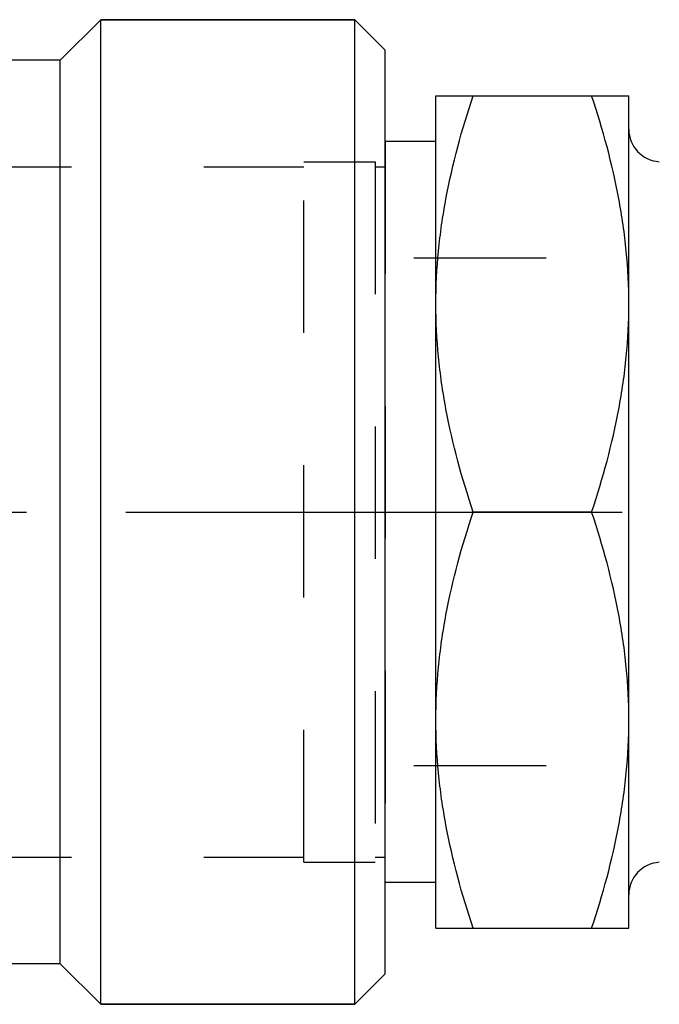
# Model space of a CAD drawing. Header units: millimetres. Extents: x 427 to 573, y 476 to 524.
# Tile 2 of 10: x 500 to 532, y 476 to 524. Entities that reach past the tile are written whole.
import ezdxf

# ---------------------------------------------------------------- set-up
doc = ezdxf.new("R2010")
doc.units = ezdxf.units.MM
doc.header["$LTSCALE"] = 65.185185
doc.linetypes.add('CENTER', pattern=[0.6, 0.375, -0.075, 0.075, -0.075])
doc.linetypes.add('HIDDEN', pattern=[0.2, 0.1, -0.1])
for name, color, linetype in [('ACHSEN_S', 7, 'CONTINUOUS'), ('FASEN', 7, 'CONTINUOUS'), ('KOERPER', 7, 'CONTINUOUS'), ('KONST.EL_MIT_GEO', 7, 'CONTINUOUS')]:
    doc.layers.add(name, color=color, linetype=linetype)

msp = doc.modelspace()

# ---------------------------------------------------------------- linework, layer by layer
at = {"layer": 'ACHSEN_S', "color": 2, "linetype": 'CENTER'}
msp.add_line((427, 500), (573, 500), dxfattribs=at)
at = {"layer": 'FASEN', "color": 7, "linetype": 'Continuous'}
for p, q in [((504, 524.25), (516.5, 524.25)), ((516.5, 475.75), (516.5, 524.25)), ((518, 522.75), (516.5, 524.25)), ((518, 477.25), (518, 522.75)), ((518, 477.25), (516.5, 475.75)), ((504, 475.75), (516.5, 475.75))]:
    msp.add_line(p, q, dxfattribs=at)
at = {"layer": 'KOERPER', "color": 7, "linetype": 'Continuous'}
for p, q in [((504, 524.25), (502, 522.25)), ((504, 475.75), (504, 524.25)), ((516.5, 524.25), (504, 524.25)), ((502, 522.25), (448, 522.25)), ((502, 477.75), (502, 522.25)), ((502, 477.75), (448, 477.75)), ((504, 475.75), (502, 477.75)), ((516.5, 475.75), (504, 475.75))]:
    msp.add_line(p, q, dxfattribs=at)
at = {"layer": 'KONST.EL_MIT_GEO', "color": 7, "linetype": 'Continuous'}
for p, q in [((520.5, 479.5), (520.5, 520.5)), ((520.5, 520.5), (530, 520.5)), ((530, 479.5), (530, 520.5)), ((520.5, 518.25), (518, 518.25)), ((528.169, 500), (522.331, 500)), ((520.5, 481.75), (518, 481.75)), ((520.5, 479.5), (530, 479.5))]:
    msp.add_line(p, q, dxfattribs=at)
at = {"layer": 'KONST.EL_MIT_GEO', "color": 8, "linetype": 'HIDDEN'}
for p, q in [((518, 518.25), (518, 481.75)), ((514, 482.75), (514, 517.25)), ((514, 517.25), (517.5, 517.25)), ((517.5, 517.25), (517.5, 482.75)), ((483, 517), (514, 517)), ((517.5, 517), (518, 517)), ((552, 512.5), (518, 512.5)), ((552, 487.5), (518, 487.5)), ((483, 483), (514, 483)), ((514, 482.75), (517.5, 482.75)), ((517.5, 483), (518, 483))]:
    msp.add_line(p, q, dxfattribs=at)
at = {"layer": 'KONST.EL_MIT_GEO', "color": 7, "linetype": 'Continuous'}
for centre, start, end in [((531.6, 518.853), 180, 266.4237), ((531.6, 481.147), 93.5763, 180)]:
    msp.add_arc(centre, 1.6, start, end, dxfattribs=at)
for points, knots in [([(520.5, 510.25), (520.5, 511.117), (520.586, 512.855), (521.084, 516.307), (521.778, 518.842), (522.331, 520.5)], [0, 0, 0, 0, 0.248924, 0.498397, 1, 1, 1, 1]), ([(530, 510.25), (530, 511.117), (529.914, 512.855), (529.416, 516.307), (528.722, 518.842), (528.169, 520.5)], [0, 0, 0, 0, 0.248924, 0.498397, 1, 1, 1, 1]), ([(522.331, 500), (521.778, 501.658), (521.084, 504.193), (520.586, 507.645), (520.5, 509.383), (520.5, 510.25)], [0, 0, 0, 0, 0.501603, 0.751076, 1, 1, 1, 1]), ([(528.169, 500), (528.722, 501.658), (529.416, 504.193), (529.914, 507.645), (530, 509.383), (530, 510.25)], [0, 0, 0, 0, 0.501603, 0.751076, 1, 1, 1, 1]), ([(520.5, 489.75), (520.5, 490.617), (520.586, 492.355), (521.084, 495.807), (521.778, 498.342), (522.331, 500)], [0, 0, 0, 0, 0.248924, 0.498397, 1, 1, 1, 1]), ([(530, 489.75), (530, 490.617), (529.914, 492.355), (529.416, 495.807), (528.722, 498.342), (528.169, 500)], [0, 0, 0, 0, 0.248924, 0.498397, 1, 1, 1, 1]), ([(522.331, 479.5), (521.778, 481.158), (521.084, 483.693), (520.586, 487.145), (520.5, 488.883), (520.5, 489.75)], [0, 0, 0, 0, 0.501603, 0.751076, 1, 1, 1, 1]), ([(528.169, 479.5), (528.722, 481.158), (529.416, 483.693), (529.914, 487.145), (530, 488.883), (530, 489.75)], [0, 0, 0, 0, 0.501603, 0.751076, 1, 1, 1, 1])]:
    msp.add_open_spline(points, degree=3, knots=knots, dxfattribs=at)

doc.saveas('drawing.dxf')
